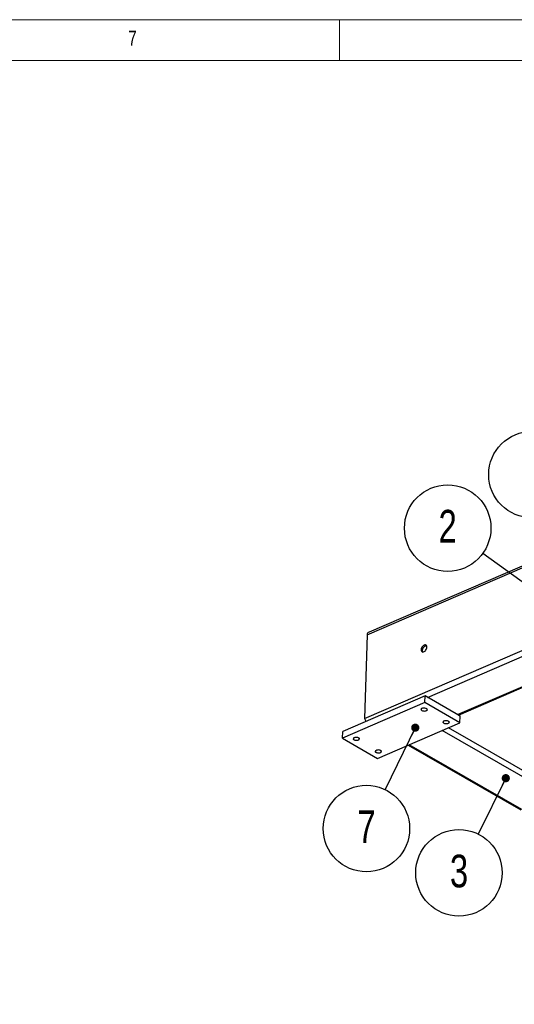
# Model space of a CAD drawing. Header units: millimetres. Extents: x 5 to 589, y 5 to 415.
# Tile 13 of 18: x 308 to 368, y 295 to 415. Entities that reach past the tile are written whole.
import ezdxf

# ---------------------------------------------------------------- set-up
doc = ezdxf.new("R2010")
doc.units = ezdxf.units.MM
doc.layers.add('NOTES', color=6, linetype='Continuous')
doc.layers.add('TRAIT-FINS', color=9, linetype='Continuous')
doc.layers.add('TRAIT-FORT', color=4, linetype='Continuous', lineweight=25)
doc.styles.add('SLDTEXTSTYLE0', font='TXT', dxfattribs={"width": 0.75})
doc.dimstyles.new('SLDDIMSTYLE2', dxfattribs={"dimtxt": 0.18, "dimasz": 1, "dimexe": 0, "dimexo": 0.0625, "dimgap": 0, "dimtad": 0, "dimtih": 1, "dimtoh": 1, "dimdec": 0, "dimrnd": 1e-09, "dimzin": 0, "dimdsep": 46, "dimtxsty": 'Standard', "dimblk1": 'DOT', "dimblk2": 'DOT', "dimsah": 1, "dimcen": 0.09, "dimadec": 0, "dimazin": 0, "dimtfac": 1, "dimtdec": 0, "dimtofl": 0, "dimtmove": 0, "dimatfit": 3, "dimldrblk": 'DOT', "dimfxl": 1, "dimfrac": 2, "dimtolj": 1, "dimtzin": 0, "dimarcsym": 0})

# ---------------------------------------------------------------- blocks, each defined once
blk = doc.blocks.new('SW_NOTE_12')
at = {"layer": 'NOTES', "color": 0}
blk.add_circle((-4.29, 3.09), 5.29, dxfattribs=at)
at = {"layer": 'NOTES', "color": 0, "insert": (-4.29, 5.32), "char_height": 4, "attachment_point": 2, "style": 'SLDTEXTSTYLE0'}
blk.add_mtext('2', dxfattribs=at)
blk = doc.blocks.new('_Dot')
at = {"color": 0, "linetype": 'ByBlock', "lineweight": -2}
blk.add_line((-0.5, 0), (-1, 0), dxfattribs=at)
at = {"color": 0, "linetype": 'ByBlock', "const_width": 0.5}
blk.add_lwpolyline([(-0.25, 0, 1), (0.25, 0, 1)], format="xyb", close=True, dxfattribs=at)
blk = doc.blocks.new('SW_NOTE_20')
at = {"layer": 'NOTES', "color": 0}
blk.add_circle((-2.35, -4.74), 5.29, dxfattribs=at)
at = {"layer": 'NOTES', "color": 0, "insert": (-2.34, -2.52), "char_height": 4, "attachment_point": 2, "style": 'SLDTEXTSTYLE0'}
blk.add_mtext('3', dxfattribs=at)
blk = doc.blocks.new('SW_NOTE_21')
at = {"layer": 'NOTES', "color": 0}
blk.add_circle((-2.31, -4.76), 5.29, dxfattribs=at)
at = {"layer": 'NOTES', "color": 0, "insert": (-2.3, -2.54), "char_height": 4, "attachment_point": 2, "style": 'SLDTEXTSTYLE0'}
blk.add_mtext('7', dxfattribs=at)
blk = doc.blocks.new('SW_NOTE_29')
at = {"layer": 'NOTES', "color": 0}
blk.add_circle((-4.08, 3.37), 5.29, dxfattribs=at)
at = {"layer": 'NOTES', "color": 0, "insert": (-4.07, 5.59), "char_height": 4, "attachment_point": 2, "style": 'SLDTEXTSTYLE0'}
blk.add_mtext('8', dxfattribs=at)

msp = doc.modelspace()

# ---------------------------------------------------------------- linework, layer by layer
at = {"lineweight": 18}
for p, q in [((589, 415), (5, 415)), ((347, 410), (347, 415)), ((584, 410), (10, 410))]:
    msp.add_line(p, q, dxfattribs=at)
at = {"layer": 'TRAIT-FINS', "lineweight": 18, "flags": 128}
for points in [[(357.10522, 330.82706), (357.23904, 330.86422), (357.39338, 330.87227), (357.54472, 330.84998), (357.67004, 330.80076), (357.75025, 330.73208), (357.77313, 330.65442), (357.73522, 330.57958), (357.64227, 330.51897), (357.50845, 330.48182), (357.35411, 330.47377), (357.20277, 330.49605), (357.07745, 330.54528), (356.99725, 330.61395), (356.97436, 330.69162), (357.01227, 330.76645), (357.10522, 330.82706)], [(359.7905, 329.28662), (359.92432, 329.32378), (360.07866, 329.33183), (360.23, 329.30954), (360.35532, 329.26032), (360.43552, 329.19164), (360.45841, 329.11398), (360.4205, 329.03914), (360.32755, 328.97854), (360.19373, 328.94138), (360.03939, 328.93333), (359.88805, 328.95562), (359.76273, 329.00484), (359.68252, 329.07352), (359.65964, 329.15118), (359.69755, 329.22602), (359.7905, 329.28662)], [(348.80901, 327.25043), (348.94284, 327.28758), (349.09717, 327.29563), (349.24851, 327.27335), (349.37383, 327.22412), (349.45404, 327.15545), (349.47693, 327.07778), (349.43901, 327.00295), (349.34606, 326.94234), (349.21224, 326.90518), (349.0579, 326.89713), (348.90656, 326.91942), (348.78124, 326.96865), (348.70104, 327.03732), (348.67815, 327.11499), (348.71606, 327.18982), (348.80901, 327.25043)], [(351.49429, 325.70999), (351.62811, 325.74715), (351.78245, 325.75519), (351.93379, 325.73291), (352.05911, 325.68368), (352.13932, 325.61501), (352.1622, 325.53734), (352.12429, 325.46251), (352.03134, 325.4019), (351.89752, 325.36474), (351.74318, 325.3567), (351.59184, 325.37898), (351.46652, 325.42821), (351.38631, 325.49688), (351.36343, 325.57455), (351.40134, 325.64938), (351.49429, 325.70999)]]:
    msp.add_lwpolyline(points, dxfattribs=at)
at = {"layer": 'TRAIT-FORT', "lineweight": 25}
for p, q in [((497.48051, 403.43699), (350.65441, 340.13781)), ((350.38689, 339.82354), (497.34831, 403.18106)), ((350.08627, 329.57177), (424.67555, 361.72846)), ((357.80365, 332.16473), (380.40489, 341.90851)), ((350.38689, 339.82354), (350.08627, 329.57177)), ((361.45563, 330.06974), (383.54753, 339.59393)), ((361.56744, 330.00559), (383.65935, 339.52978)), ((357.48142, 332.34958), (347.40745, 328.00653)), ((357.45704, 331.51836), (357.48142, 332.34958)), ((361.77786, 329.88488), (357.48142, 332.34958)), ((357.45704, 331.51836), (347.38307, 327.1753)), ((361.75349, 329.05366), (357.45704, 331.51836)), ((361.75349, 329.05366), (361.77786, 329.88488)), ((351.67952, 324.7106), (361.75349, 329.05366)), ((347.38307, 327.1753), (347.40745, 328.00653)), ((373.36359, 320.20198), (359.57249, 328.11339)), ((419.27365, 294.64504), (360.34863, 328.448)), ((347.38307, 327.1753), (351.67952, 324.7106)), ((355.41275, 326.32006), (369.20385, 318.40865)), ((369.334, 318.46476), (355.5429, 326.37617))]:
    msp.add_line(p, q, dxfattribs=at)
at = {"layer": 'TRAIT-FORT', "lineweight": 25, "flags": 128}
for points in [[(357.37098, 338.55993), (357.28217, 338.50876), (357.19818, 338.43468), (357.12428, 338.34236), (357.06512, 338.23759), (357.02441, 338.12697), (357.00471, 338.01744), (357.00725, 337.91587), (357.03189, 337.82867), (357.07707, 337.76129), (357.13994, 337.71799), (357.21657, 337.70147), (357.30214, 337.71277), (357.39126, 337.7512), (357.47835, 337.81432), (357.55792, 337.89818), (357.62498, 337.99751), (357.67531, 338.10606), (357.70576, 338.21701), (357.71441, 338.3234), (357.70071, 338.41853), (357.66552, 338.49644), (357.61107, 338.55222), (357.54076, 338.58237), (357.45902, 338.585), (357.37098, 338.55993)], [(357.21192, 337.70166), (357.17799, 337.77768), (357.16429, 337.87282), (357.17294, 337.9792), (357.20338, 338.09016), (357.25372, 338.19871), (357.32078, 338.29803), (357.40035, 338.38189), (357.48744, 338.44502), (357.57656, 338.48344), (357.66213, 338.49475), (357.66677, 338.49455)], [(357.10708, 330.55806), (357.18597, 330.52365), (357.28007, 330.50135), (357.38176, 330.49296), (357.4828, 330.49915), (357.57501, 330.51943), (357.65091, 330.55215), (357.70436, 330.59466), (357.73102, 330.64353), (357.72874, 330.69478), (357.6977, 330.74427), (357.64041, 330.78798), (357.56152, 330.82238), (357.46742, 330.84469), (357.36573, 330.85308), (357.26469, 330.84689), (357.17248, 330.82661), (357.09658, 330.79389), (357.04313, 330.75137), (357.01647, 330.70251), (357.01875, 330.65126), (357.0498, 330.60177), (357.10708, 330.55806)], [(359.79236, 329.01762), (359.87125, 328.98321), (359.96535, 328.96091), (360.06704, 328.95252), (360.16808, 328.95871), (360.26029, 328.97899), (360.33619, 329.01171), (360.38964, 329.05423), (360.4163, 329.10309), (360.41402, 329.15434), (360.38297, 329.20383), (360.32569, 329.24754), (360.2468, 329.28195), (360.1527, 329.30425), (360.05101, 329.31264), (359.94996, 329.30645), (359.85776, 329.28617), (359.78186, 329.25345), (359.72841, 329.21093), (359.70175, 329.16207), (359.70403, 329.11082), (359.73507, 329.06133), (359.79236, 329.01762)], [(348.81087, 326.98142), (348.88976, 326.94702), (348.98386, 326.92472), (349.08555, 326.91632), (349.1866, 326.92252), (349.2788, 326.94279), (349.3547, 326.97552), (349.40815, 327.01803), (349.43481, 327.06689), (349.43253, 327.11814), (349.40149, 327.16763), (349.3442, 327.21135), (349.26531, 327.24575), (349.17121, 327.26805), (349.06952, 327.27645), (348.96848, 327.27025), (348.87627, 327.24997), (348.80037, 327.21725), (348.74693, 327.17474), (348.72026, 327.12588), (348.72255, 327.07462), (348.75359, 327.02514), (348.81087, 326.98142)], [(351.49615, 325.44098), (351.57504, 325.40658), (351.66914, 325.38428), (351.77083, 325.37588), (351.87187, 325.38208), (351.96408, 325.40236), (352.03998, 325.43508), (352.09343, 325.47759), (352.12009, 325.52645), (352.11781, 325.5777), (352.08677, 325.62719), (352.02948, 325.67091), (351.95059, 325.70531), (351.85649, 325.72761), (351.7548, 325.73601), (351.65376, 325.72981), (351.56155, 325.70953), (351.48565, 325.67681), (351.4322, 325.6343), (351.40554, 325.58544), (351.40782, 325.53419), (351.43887, 325.4847), (351.49615, 325.44098)]]:
    msp.add_lwpolyline(points, dxfattribs=at)
at = {"layer": 'TRAIT-FORT', "lineweight": 25}
msp.add_arc((364.50832, 331.44929), 0.17322, 272.0952831, 314.5480802, dxfattribs=at)
for centre, start_param, end_param in [((351.06468, 339.79197), 2.255691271, 3.15848952), ((350.76406, 329.54021), 3.15848952, 3.992902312)]:
    msp.add_ellipse(centre, major_axis=(0.67748, -0.03859), ratio=0.612590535, start_param=start_param, end_param=end_param, dxfattribs=at)

# ---------------------------------------------------------------- block references
at = {"layer": 'NOTES'}
for name, p in [('SW_NOTE_29', (374.64431, 356.02592)), ('SW_NOTE_12', (364.54332, 349.76149)), ('SW_NOTE_21', (352.6205, 320.88698)), ('SW_NOTE_20', (363.98314, 315.45766))]:
    msp.add_blockref(name, p, dxfattribs=at)

# ---------------------------------------------------------------- texts
at = {"layer": 'NOTES', "insert": (321.16667, 413.66802), "char_height": 1.85208, "attachment_point": 1, "style": 'SLDTEXTSTYLE0'}
msp.add_mtext('7', dxfattribs=at)

# ---------------------------------------------------------------- leaders
at = {"layer": 'NOTES'}
for points in [[(371.12758, 345.01542), (364.54332, 349.76149)], [(356.28728, 328.45813), (352.6205, 320.88698)], [(367.36498, 322.28635), (363.98314, 315.45766)]]:
    msp.add_leader(points, dimstyle='SLDDIMSTYLE2', dxfattribs=at)

doc.saveas('drawing.dxf')
